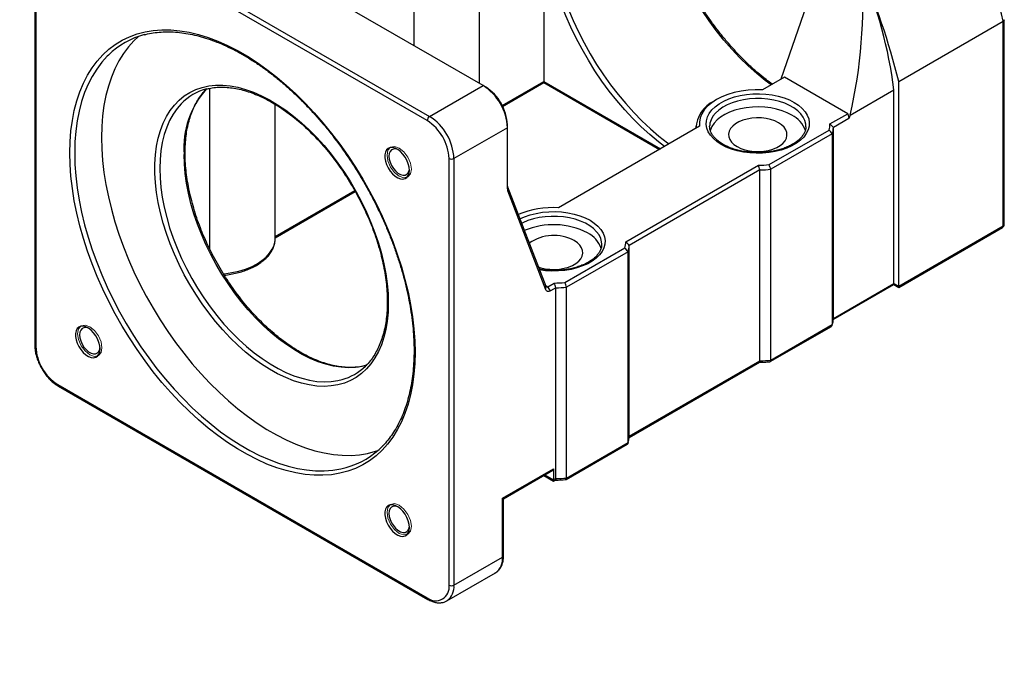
# Model space of a CAD drawing. Header units: millimetres. Extents: x 29 to 274, y 0 to 199.
# Tile 4 of 5: x 168 to 263, y 100 to 162. Entities that reach past the tile are written whole.
import ezdxf

# ---------------------------------------------------------------- set-up
doc = ezdxf.new("R2010")
doc.units = ezdxf.units.MM
doc.layers.add('FORMAT', color=7, linetype='Continuous')
doc.styles.add('SLDTEXTSTYLE0', font='TXT', dxfattribs={"width": 0.75})
doc.styles.add('SLDTEXTSTYLE1', font='TXT', dxfattribs={"width": 0.75, "bigfont": 'bigfont'})
doc.styles.add('SLDTEXTSTYLE4', font='TXT', dxfattribs={"width": 0.666667})
doc.dimstyles.new('SLDDIMSTYLE6', dxfattribs={"dimtxt": 3.5, "dimasz": 2.5, "dimexe": 0, "dimexo": 0.0625, "dimgap": 0.875, "dimtad": 0, "dimtih": 1, "dimtoh": 1, "dimdec": 1, "dimlfac": 1.5, "dimrnd": 1e-09, "dimzin": 12, "dimdsep": 46, "dimtxsty": 'SLDTEXTSTYLE0', "dimsah": 1, "dimcen": 0, "dimadec": 0, "dimazin": 3, "dimtfac": 1, "dimtofl": 0, "dimtmove": 0, "dimatfit": 3, "dimfxl": 0, "dimfrac": 2, "dimtolj": 1, "dimtzin": 12, "dimarcsym": 0})

# ---------------------------------------------------------------- blocks, each defined once
blk = doc.blocks.new('SW_SYMBOL_HOLE_SPOT')
at = {"layer": 'FORMAT', "color": 0}
for p, q in [((0, 875), (0, 75)), ((1600, 75), (1600, 875)), ((0, 75), (1600, 75))]:
    blk.add_line(p, q, dxfattribs=at)
blk = doc.blocks.new('_D_6')
at = {"layer": 'FORMAT'}
for p, q in [((85.779, 129.16), (97.354, 100.352)), ((97.354, 100.352), (139.351, 100.352))]:
    blk.add_line(p, q, dxfattribs=at)
blk.add_solid([(85.779, 129.16), (86.479, 126.747), (86.943, 126.934)], dxfattribs=at)
at = {"layer": 'FORMAT', "xscale": 0.004470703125, "yscale": 0.004470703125, "zscale": 0.004470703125}
blk.add_blockref('SW_SYMBOL_HOLE_SPOT', (107.905, 100.837), dxfattribs=at)
at = {"layer": 'FORMAT', "char_height": 3.5, "attachment_point": 1}
for s, insert, style in [('4 x', (98.941, 110.527), 'SLDTEXTSTYLE4'), ('%%c', (106.355, 110.473), 'SLDTEXTSTYLE0'), ('8.5 \\M+18AAE\\M+19153\\M+18AD1\\M+190FA', (112.946, 110.527), 'SLDTEXTSTYLE1'), ('%%c', (117.351, 104.863), 'SLDTEXTSTYLE0'), ('14', (123.942, 104.917), 'SLDTEXTSTYLE0')]:
    blk.add_mtext(s, dxfattribs=dict(at, insert=insert, style=style))

msp = doc.modelspace()

# ---------------------------------------------------------------- linework, layer by layer
at = {"color": 7, "linetype": 'Continuous', "lineweight": 25}
for p, q in [((212.9292, 155.2401), (177.1024, 175.9225)), ((171.917, 172.929), (207.7437, 152.2466)), ((207.508, 151.8384), (171.6813, 172.5207)), ((169.4623, 171.4318), (169.4623, 130.0604)), ((169.5599, 171.2957), (169.5599, 129.9243)), ((218.8217, 171.7006), (218.8217, 155.6419)), ((212.5652, 155.4502), (212.5652, 170.3403)), ((246.1632, 168.437), (241.8027, 155.8491)), ((206.2314, 159.1067), (206.2314, 166.8819)), ((253.2343, 155.6452), (263.3694, 161.4961)), ((263.3694, 141.6269), (263.3694, 161.4961)), ((263.4671, 141.763), (263.4671, 161.6188)), ((242.1562, 156.0532), (240.0258, 154.8233)), ((248.2845, 152.5154), (242.1562, 156.0532)), ((253.2343, 135.776), (253.2343, 155.6452)), ((186.4324, 139.3683), (186.4324, 154.9721)), ((207.7437, 152.2466), (212.9292, 155.2401)), ((212.9292, 155.2401), (213.1649, 155.104)), ((214.8246, 153.2217), (218.8217, 155.5292)), ((218.8217, 155.5292), (230.0351, 149.0558)), ((248.5202, 152.3793), (252.7628, 154.8286)), ((252.7628, 136.0481), (252.7628, 154.8286)), ((235.5559, 153.8757), (235.3202, 153.7396)), ((192.7662, 140.4023), (192.7662, 153.4239)), ((246.5632, 151.5217), (248.2845, 152.5154)), ((248.4024, 152.0391), (246.8938, 151.1683)), ((248.2845, 152.5154), (248.4024, 152.0391)), ((248.5202, 152.3793), (248.4024, 152.0391)), ((215.2862, 151.1577), (210.1007, 148.1642)), ((215.2862, 151.1577), (215.2862, 151.4298)), ((215.2862, 145.2176), (215.2862, 151.1577)), ((233.9157, 151.296), (220.2269, 143.3936)), ((233.5635, 151.2908), (233.5635, 151.0927)), ((234.8993, 151.3782), (234.8969, 151.2908)), ((240.6645, 147.5722), (246.4764, 150.9273)), ((244.229, 151.2296), (244.2302, 151.2908)), ((246.8938, 132.66), (246.8938, 151.1683)), ((246.7876, 150.5627), (240.8247, 147.1204)), ((246.7876, 150.5627), (246.7876, 132.0544)), ((209.6293, 106.7928), (209.6293, 148.1642)), ((210.1007, 148.1642), (210.1007, 106.7928)), ((226.7642, 140.092), (239.635, 147.5221)), ((239.7757, 147.0591), (227.0948, 139.7385)), ((239.7757, 128.5508), (239.7757, 147.0591)), ((240.8247, 128.6121), (240.8247, 147.1204)), ((215.3146, 145.048), (215.3004, 145.405)), ((215.3004, 145.405), (219.001, 135.7896)), ((192.7662, 140.4877), (200.536, 144.973)), ((219.0152, 135.4326), (215.3146, 145.048)), ((253.2343, 135.776), (263.3694, 141.6269)), ((253.2343, 135.6632), (263.3004, 141.4743)), ((220.8655, 136.1425), (226.6774, 139.4976)), ((224.43, 139.7999), (224.4312, 139.861)), ((227.0948, 121.2303), (227.0948, 139.7385)), ((226.9886, 139.133), (221.0257, 135.6907)), ((226.9886, 120.6247), (226.9886, 139.133)), ((219.0152, 135.4326), (219.001, 135.7896)), ((219.2225, 135.7383), (219.836, 136.0924)), ((219.4582, 135.33), (219.2225, 135.7383)), ((219.9767, 135.6294), (219.4582, 135.33)), ((219.9767, 117.1211), (219.9767, 135.6294)), ((221.0257, 117.1824), (221.0257, 135.6907)), ((246.8806, 132.5396), (252.7628, 135.9354)), ((246.8938, 132.66), (252.7628, 136.0481)), ((252.7628, 136.0481), (253.2343, 135.776)), ((252.7628, 135.9354), (253.2343, 135.6632)), ((240.7783, 128.4726), (246.6959, 131.8888)), ((240.8247, 128.6121), (246.7876, 132.0544)), ((227.0816, 121.1099), (239.7351, 128.4146)), ((227.0948, 121.2303), (239.7757, 128.5508)), ((171.6813, 126.2501), (207.508, 105.5677)), ((171.7503, 126.0975), (207.5771, 105.4151)), ((220.9793, 117.0429), (226.897, 120.459)), ((221.0257, 117.1824), (226.9886, 120.6247)), ((214.8148, 115.2299), (219.7645, 118.0873)), ((214.9124, 115.1735), (219.6955, 117.9347)), ((218.8216, 117.4302), (219.7645, 116.8859)), ((219.7645, 118.0873), (219.7645, 116.9986)), ((219.7645, 116.9986), (219.9767, 117.1211)), ((219.7645, 116.8859), (219.9361, 116.9849)), ((214.8148, 109.5141), (214.8148, 115.2299)), ((214.9124, 115.1735), (214.8148, 115.2299)), ((214.9124, 109.6502), (214.9124, 115.1735)), ((210.1007, 106.7928), (214.8148, 109.5141)), ((209.4102, 105.2666), (214.1243, 107.988)), ((209.4594, 105.2967), (209.4102, 105.2666))]:
    msp.add_line(p, q, dxfattribs=at)
at = {"color": 8, "linetype": 'Continuous', "lineweight": 25}
for p, q in [((214.7806, 153.309), (218.8217, 155.6419)), ((218.8217, 155.6419), (230.1328, 149.1122)), ((192.7662, 140.6004), (200.4881, 145.0581)), ((218.9631, 135.888), (219.2225, 135.7383)), ((218.9192, 117.4866), (219.7645, 116.9986))]:
    msp.add_line(p, q, dxfattribs=at)
at = {"color": 8, "linetype": 'Continuous', "lineweight": 25, "flags": 128}
for points in [[(240.8567, 155.303), (240.2947, 155.7278), (239.4602, 156.4111), (238.6385, 157.1478), (237.8329, 157.9349), (237.0465, 158.7692), (236.2827, 159.6473), (235.5444, 160.5658), (234.8346, 161.5208), (234.1562, 162.5087), (233.5119, 163.5253), (232.9043, 164.5667), (232.3358, 165.6285), (231.8088, 166.7066), (231.3254, 167.7966), (230.8875, 168.894), (230.4968, 169.9946), (230.155, 171.0938), (229.8634, 172.1872), (229.6232, 173.2705), (229.4354, 174.3392), (229.3007, 175.389), (229.2197, 176.4158), (229.1926, 177.4154)], [(230.5127, 149.3315), (229.9308, 149.7806), (229.0927, 150.4808), (228.268, 151.2336), (227.4599, 152.036), (226.6717, 152.8848), (225.9065, 153.7768), (225.1673, 154.7084), (224.457, 155.6759), (223.7784, 156.6755), (223.1342, 157.7032), (222.5269, 158.755), (221.959, 159.8268), (221.4326, 160.9143), (220.9499, 162.0132), (220.5127, 163.1192), (220.1228, 164.2279), (219.7817, 165.335), (219.4908, 166.436), (219.2512, 167.5267), (219.0639, 168.6027), (218.9295, 169.6598), (218.8487, 170.6938), (218.8217, 171.7006)], [(221.2011, 162.6298), (221.662, 161.5355), (222.1675, 160.4509), (222.7155, 159.3804), (223.3038, 158.3283), (223.9301, 157.2988), (224.5918, 156.2961), (225.2862, 155.3241), (226.0106, 154.3869), (226.7621, 153.4881), (227.5376, 152.6315), (228.334, 151.8204), (229.1481, 151.0581), (229.9766, 150.3477), (230.8162, 149.6921), (230.9572, 149.5881)], [(176.6011, 158.2028), (176.4822, 158.0849), (175.9504, 157.4937), (175.4638, 156.8428), (175.024, 156.1342), (174.6326, 155.3704), (174.2907, 154.5538), (173.9995, 153.687), (173.76, 152.7729), (173.5728, 151.8145), (173.4387, 150.8148), (173.3581, 149.7772), (173.3312, 148.7051)], [(244.2302, 151.2908), (244.2152, 151.5064), (244.1292, 151.8481), (243.9683, 152.1805), (243.735, 152.4984), (243.4333, 152.7964), (243.068, 153.0697), (242.6452, 153.3138), (242.1717, 153.5247), (241.6554, 153.6989), (241.1048, 153.8336), (240.5289, 153.9265), (239.9371, 153.9761), (239.3392, 153.9817), (238.745, 153.943), (238.1642, 153.8608), (237.6064, 153.7364), (237.0807, 153.5718), (236.5958, 153.3698), (236.1596, 153.1337), (235.7793, 152.8673), (235.4612, 152.575), (235.2104, 152.2616), (235.0311, 151.9323), (234.9262, 151.5924), (234.8993, 151.3782)], [(183.6486, 153.4571), (183.2641, 153.0155), (182.8775, 152.4655), (182.5385, 151.8586), (182.2489, 151.1979), (182.0099, 150.4867), (181.8228, 149.7283), (181.6886, 148.9265), (181.6078, 148.0851), (181.5808, 147.2083), (181.6078, 146.3004), (181.6886, 145.3657), (181.8228, 144.4089), (182.0099, 143.4345), (182.2489, 142.4474), (182.5385, 141.4523), (182.8775, 140.454), (183.2641, 139.4576), (183.6965, 138.4677), (184.1725, 137.4893), (184.6899, 136.527), (185.2461, 135.5857), (185.8385, 134.6698), (186.464, 133.7838), (187.1198, 132.9321), (187.8025, 132.1188), (188.5089, 131.3478), (189.2355, 130.623), (189.9788, 129.9478), (190.7351, 129.3255), (191.5008, 128.7592), (192.2722, 128.2516), (193.0454, 127.8053), (193.8167, 127.4223), (194.5824, 127.1045), (195.3388, 126.8535), (196.0821, 126.6705), (196.8087, 126.5565), (197.515, 126.5119), (198.1978, 126.5369), (198.8535, 126.6315), (199.2544, 126.7275)], [(173.3312, 148.7051), (173.3581, 147.6018), (173.4387, 146.4711), (173.5728, 145.3167), (173.76, 144.1422), (173.9995, 142.9515), (174.2907, 141.7485), (174.6326, 140.5372), (175.024, 139.3214), (175.4638, 138.1052), (175.9504, 136.8924), (176.4822, 135.6872), (177.0577, 134.4933), (177.6747, 133.3147), (178.3315, 132.1552), (179.0257, 131.0187), (179.7552, 129.9088), (180.5175, 128.8291), (181.3102, 127.7832), (182.1307, 126.7744), (182.9763, 125.8062), (183.8443, 124.8815), (184.7318, 124.0035), (185.636, 123.175), (186.5538, 122.3987), (187.4823, 121.6771), (188.4184, 121.0127), (189.3592, 120.4074), (190.3015, 119.8635), (191.2423, 119.3825), (192.1784, 118.9661), (193.1069, 118.6156), (194.0247, 118.3323), (194.9289, 118.1169), (195.8164, 117.9702), (196.6843, 117.8927), (197.53, 117.8847), (198.3505, 117.9461), (199.1432, 118.0767), (199.6416, 118.1984)], [(201.5843, 128.0807), (201.2105, 127.9922), (200.5548, 127.8976), (199.8721, 127.8725), (199.1657, 127.9171), (198.4391, 128.0312), (197.6958, 128.2142), (196.9395, 128.4652), (196.1738, 128.7829), (195.4024, 129.1659), (194.6292, 129.6123), (193.8578, 130.1199), (193.0921, 130.6862), (192.3358, 131.3085), (191.5925, 131.9837), (190.8659, 132.7085), (190.1595, 133.4795), (189.4768, 134.2928), (188.8211, 135.1445), (188.1955, 136.0305), (187.6032, 136.9464), (187.0469, 137.8877), (186.5295, 138.85), (186.0535, 139.8284), (185.6211, 140.8183), (185.2345, 141.8147), (184.8955, 142.8129), (184.6059, 143.808), (184.3669, 144.7952), (184.1799, 145.7695), (184.0456, 146.7264), (183.9648, 147.6611), (183.9378, 148.569)], [(216.4898, 142.3144), (216.9541, 142.5205), (217.4946, 142.7051), (218.0708, 142.849), (218.6738, 142.9502), (219.294, 143.0069), (219.9216, 143.0182), (220.5467, 142.9841), (221.1595, 142.9051), (221.7503, 142.7823), (222.3097, 142.6177), (222.8291, 142.414), (223.3001, 142.1742), (223.7153, 141.9023), (224.0682, 141.6025), (224.3533, 141.2796), (224.566, 140.9385), (224.703, 140.5848), (224.7621, 140.2239), (224.7423, 139.8616), (224.6441, 139.5036), (224.4689, 139.1555), (224.2196, 138.8228), (223.8999, 138.5108), (223.5151, 138.2244), (223.0711, 137.9681), (222.5749, 137.7459), (222.0345, 137.5614), (221.4582, 137.4174), (220.8552, 137.3163), (220.2351, 137.2596), (219.6075, 137.2482), (218.9824, 137.2823), (218.3979, 137.3567)], [(224.4312, 139.861), (224.4162, 140.0767), (224.3303, 140.4183), (224.1693, 140.7508), (223.9361, 141.0687), (223.6343, 141.3667), (223.269, 141.64), (222.8462, 141.8841), (222.3727, 142.095), (221.8565, 142.2692), (221.3058, 142.4039), (220.7299, 142.4968), (220.1381, 142.5464), (219.5402, 142.5519), (218.946, 142.5133), (218.3652, 142.4311), (217.8074, 142.3067), (217.2817, 142.1421), (216.7968, 141.9401), (216.6599, 141.8724)], [(187.7458, 136.9851), (187.8677, 136.9975), (188.5668, 137.0982), (189.2398, 137.2466), (189.8772, 137.4406), (190.4697, 137.6772), (191.0089, 137.9531), (191.4868, 138.2643), (191.8967, 138.6064), (192.2326, 138.9743), (192.4897, 139.3629), (192.6642, 139.7664), (192.7537, 140.1791), (192.7662, 140.4023)]]:
    msp.add_lwpolyline(points, dxfattribs=at)
at = {"color": 7, "linetype": 'Continuous', "lineweight": 25, "flags": 128}
for points in [[(172.8598, 148.7051), (172.8871, 149.7925), (172.9689, 150.845), (173.1049, 151.8589), (173.2947, 152.831), (173.5377, 153.7582), (173.833, 154.6373), (174.1798, 155.4656), (174.5768, 156.2404), (175.0228, 156.959), (175.5164, 157.6192), (176.0559, 158.2188), (176.6395, 158.7559), (177.2654, 159.2287), (177.9315, 159.6357), (178.6356, 159.9754), (179.3755, 160.247), (180.1488, 160.4493), (180.9528, 160.5818), (181.785, 160.6441), (182.6427, 160.636), (183.5231, 160.5573), (184.4233, 160.4086), (185.3403, 160.1901), (186.2713, 159.9027), (187.213, 159.5472), (188.1626, 159.1249), (189.1168, 158.637), (190.0725, 158.0853), (191.0267, 157.4714), (191.9763, 156.7975), (192.918, 156.0656), (193.8489, 155.2782), (194.766, 154.4379), (195.6662, 153.5473), (196.5466, 152.6094), (197.4043, 151.6273), (198.2365, 150.6042), (199.0405, 149.5433), (199.8137, 148.4482), (200.5536, 147.3225), (201.2578, 146.1697), (201.9239, 144.9937), (202.5498, 143.7982), (203.1334, 142.5873), (203.6729, 141.3648), (204.1665, 140.1348), (204.6125, 138.9011), (205.0095, 137.668), (205.3563, 136.4393), (205.6516, 135.2192), (205.8946, 134.0115), (206.0844, 132.8202), (206.2204, 131.6492), (206.3022, 130.5024), (206.3295, 129.3834), (206.3022, 128.2959), (206.2204, 127.2435), (206.0844, 126.2296), (205.8946, 125.2575), (205.6516, 124.3303), (205.3563, 123.4512), (205.0095, 122.6229), (204.6125, 121.8481), (204.1665, 121.1295), (203.6729, 120.4693), (203.1334, 119.8696), (202.5498, 119.3326), (201.9239, 118.8598), (201.2578, 118.4528), (200.5536, 118.113), (199.8137, 117.8415), (199.0405, 117.6392), (198.2365, 117.5066), (197.4043, 117.4444), (196.5466, 117.4525), (195.6662, 117.5311), (194.766, 117.6799), (193.8489, 117.8984), (192.918, 118.1858), (191.9763, 118.5413), (191.0267, 118.9636), (190.0725, 119.4514), (189.1168, 120.0032), (188.1626, 120.6171), (187.213, 121.291), (186.2713, 122.0229), (185.3403, 122.8103), (184.4233, 123.6506), (183.5231, 124.5412), (182.6427, 125.479), (181.785, 126.4611), (180.9528, 127.4843), (180.1488, 128.5452), (179.3755, 129.6403), (178.6356, 130.766), (177.9315, 131.9188), (177.2654, 133.0948), (176.6395, 134.2903), (176.0559, 135.5012), (175.5164, 136.7237), (175.0228, 137.9537), (174.5768, 139.1873), (174.1798, 140.4205), (173.833, 141.6492), (173.5377, 142.8693), (173.2947, 144.077), (173.1049, 145.2683), (172.9689, 146.4392), (172.8871, 147.5861), (172.8598, 148.7051)], [(179.5332, 160.0114), (179.075, 159.5816), (178.5431, 158.9904), (178.0565, 158.3395), (177.6168, 157.631), (177.2253, 156.8672), (176.8834, 156.0505), (176.5922, 155.1837), (176.3527, 154.2696), (176.1656, 153.3112), (176.0315, 152.3116), (175.9508, 151.274), (175.9239, 150.2018), (175.9508, 149.0986), (176.0315, 147.9679), (176.1656, 146.8134), (176.3527, 145.6389), (176.5922, 144.4483), (176.8834, 143.2453), (177.2253, 142.0339), (177.6168, 140.8181), (178.0565, 139.6019), (178.5431, 138.3892), (179.075, 137.1839), (179.6504, 135.99), (180.2675, 134.8114), (180.9242, 133.652), (181.6184, 132.5154), (182.3479, 131.4055), (183.1102, 130.3258), (183.9029, 129.2799), (184.7235, 128.2712), (185.5691, 127.3029), (186.437, 126.3783), (187.3245, 125.5003), (188.2287, 124.6717), (189.1465, 123.8954), (190.075, 123.1739), (191.0112, 122.5094), (191.9519, 121.9042), (192.8942, 121.3602), (193.835, 120.8792), (194.7711, 120.4629), (195.6996, 120.1124), (196.6175, 119.829), (197.5216, 119.6136), (198.4091, 119.467), (199.2771, 119.3895), (200.1227, 119.3814), (200.9432, 119.4428), (201.7359, 119.5735), (202.4982, 119.773), (202.7202, 119.846)], [(218.8217, 155.6419), (218.8217, 155.5941), (218.8217, 155.5585), (218.8217, 155.5366), (218.8217, 155.5292), (218.8217, 155.5292)], [(203.7368, 134.1458), (203.7098, 133.26), (203.6291, 132.4096), (203.4949, 131.5985), (203.308, 130.8308), (203.0692, 130.1099), (202.7797, 129.4394), (202.4409, 128.8225), (202.0543, 128.262), (201.6217, 127.7607), (201.1454, 127.321), (200.6275, 126.9449), (200.0705, 126.6343), (199.4771, 126.3905), (198.85, 126.2149), (198.1923, 126.1081), (197.5071, 126.0708), (196.7977, 126.1032), (196.0674, 126.2049), (195.3198, 126.3756), (194.5584, 126.6145), (193.7868, 126.9204), (193.0087, 127.2919), (192.2278, 127.7271), (191.4478, 128.224), (190.6725, 128.7803), (189.9055, 129.3933), (189.1506, 130.0601), (188.4112, 130.7774), (187.6909, 131.5419), (186.9932, 132.35), (186.3214, 133.1977), (185.6786, 134.0811), (185.068, 134.9959), (184.4924, 135.9378), (183.9546, 136.9023), (183.4572, 137.8848), (183.0025, 138.8805), (182.5927, 139.8849), (182.2298, 140.893), (181.9154, 141.9001), (181.6511, 142.9013), (181.4381, 143.892), (181.2775, 144.8673), (181.17, 145.8226), (181.1161, 146.7535), (181.1161, 147.6554), (181.17, 148.524), (181.2775, 149.3552), (181.4381, 150.1451), (181.6511, 150.8899), (181.9154, 151.586), (182.2298, 152.2301), (182.5927, 152.8191), (183.0025, 153.3503), (183.4572, 153.8211), (183.9546, 154.2292), (184.4924, 154.5728), (185.068, 154.8502), (185.6786, 155.06), (186.3214, 155.2013), (186.9932, 155.2733), (187.6909, 155.2758), (188.4112, 155.2087), (189.1506, 155.0724), (189.9055, 154.8675), (190.6725, 154.5949), (191.4478, 154.2561), (192.2278, 153.8525), (193.0087, 153.3861), (193.7868, 152.8592), (194.5584, 152.2742), (195.3198, 151.634), (196.0674, 150.9415), (196.7977, 150.2001), (197.5071, 149.4133), (198.1923, 148.585), (198.85, 147.7189), (199.4771, 146.8192), (200.0705, 145.8903), (200.6275, 144.9366), (201.1454, 143.9625), (201.6217, 142.9728), (202.0543, 141.9722), (202.4409, 140.9654), (202.7797, 139.9572), (203.0692, 138.9524), (203.308, 137.9559), (203.4949, 136.9723), (203.6291, 136.0064), (203.7098, 135.0627), (203.7368, 134.1458)], [(240.0258, 154.8233), (239.3245, 154.8313), (238.6268, 154.7892), (237.9435, 154.6977), (237.285, 154.5581), (236.6615, 154.3727), (236.0823, 154.1442), (235.5566, 153.8761), (235.0922, 153.5726), (234.6964, 153.2383), (234.3751, 152.8783), (234.1334, 152.4981), (233.9748, 152.1037), (233.9019, 151.7009), (233.9157, 151.296)], [(236.028, 149.5219), (235.6127, 149.7938), (235.2598, 150.0936), (234.9747, 150.4166), (234.7621, 150.7576), (234.6251, 151.1114), (234.566, 151.4723), (234.5857, 151.8346), (234.6839, 152.1926), (234.8591, 152.5407), (235.1085, 152.8734), (235.4281, 153.1854), (235.813, 153.4718), (236.257, 153.7281), (236.7531, 153.9503), (237.2936, 154.1348), (237.8698, 154.2787), (238.4728, 154.3799), (239.093, 154.4366), (239.7206, 154.448), (240.3457, 154.4138), (240.9585, 154.3348), (241.5493, 154.212), (242.1087, 154.0474), (242.6281, 153.8437), (243.0991, 153.604), (243.5143, 153.3321), (243.8672, 153.0323), (244.1523, 152.7093), (244.365, 152.3682), (244.502, 152.0145), (244.5611, 151.6536), (244.5413, 151.2913), (244.4431, 150.9333), (244.2679, 150.5852), (244.0186, 150.2525), (243.6989, 149.9405), (243.3141, 149.6541), (242.8701, 149.3978), (242.3739, 149.1756), (241.8335, 148.9911), (241.2572, 148.8471), (240.6542, 148.746), (240.0341, 148.6893), (239.4065, 148.6779), (238.7813, 148.712), (238.1686, 148.7911), (237.5778, 148.9139), (237.0183, 149.0785), (236.499, 149.2822), (236.028, 149.5219)], [(242.8634, 152.3792), (242.4143, 152.6071), (241.9184, 152.8001), (241.3839, 152.9548), (240.8194, 153.0688), (240.2344, 153.1402), (239.6383, 153.1679), (239.041, 153.1513), (238.4523, 153.0907), (237.8818, 152.9872), (237.339, 152.8424), (236.8326, 152.6588), (236.3712, 152.4393), (235.9621, 152.1874), (235.6121, 151.9075), (235.3271, 151.6041), (235.1116, 151.282), (234.9692, 150.9468), (234.9439, 150.8557)], [(241.567, 151.6308), (241.2099, 151.8054), (240.8079, 151.9437), (240.372, 152.0419), (239.914, 152.0973), (239.4464, 152.1085), (238.9821, 152.0751), (238.5336, 151.998), (238.1132, 151.8793), (237.7323, 151.7224), (237.4014, 151.5313), (237.1295, 151.3115), (236.924, 151.0688), (236.7905, 150.8099), (236.7326, 150.5418), (236.7519, 150.2719), (236.848, 150.0075), (237.0181, 149.7558), (237.2576, 149.5238), (237.5601, 149.3176), (237.9171, 149.143), (238.3191, 149.0048), (238.7551, 148.9066), (239.2131, 148.8511), (239.6806, 148.84), (240.145, 148.8734), (240.5935, 148.9505), (241.0139, 149.0691), (241.3947, 149.2261), (241.7256, 149.4171), (241.9975, 149.637), (242.203, 149.8796), (242.3366, 150.1386), (242.3944, 150.4066), (242.3751, 150.6765), (242.2791, 150.9409), (242.109, 151.1926), (241.8694, 151.4247), (241.567, 151.6308)], [(205.7849, 147.0192), (205.7571, 147.3308), (205.6749, 147.6599), (205.5422, 147.9912), (205.3652, 148.3091), (205.1522, 148.5989), (204.9131, 148.847), (204.6591, 149.0417), (204.4021, 149.1739), (204.1541, 149.2376), (203.9267, 149.2297), (203.7305, 149.1505), (203.5747, 149.0038), (203.4667, 148.7964), (203.4113, 148.5381), (203.4113, 148.2409), (203.4667, 147.9187), (203.5747, 147.5865), (203.7305, 147.26), (203.9267, 146.9543), (204.1541, 146.6838), (204.4021, 146.4611), (204.6591, 146.2967), (204.9131, 146.1981), (205.1522, 146.1701), (205.3652, 146.2139), (205.5422, 146.3275), (205.6749, 146.5056), (205.7571, 146.7398), (205.7849, 147.0192)], [(204.6996, 149.0149), (204.6757, 149.0257), (204.4439, 149.0936), (204.2326, 149.0875), (204.054, 149.0078), (203.9184, 148.8593), (203.8338, 148.6505), (203.805, 148.3935), (203.8338, 148.1033), (203.9184, 147.7968), (204.054, 147.4917), (204.2326, 147.2059), (204.4439, 146.9558), (204.6757, 146.7561), (204.9143, 146.6183), (205.146, 146.5505), (205.3573, 146.5566), (205.536, 146.6362), (205.6715, 146.7848), (205.7562, 146.9936), (205.7803, 147.1429)], [(218.2852, 137.6495), (218.5201, 137.5751), (218.9561, 137.4769), (219.4141, 137.4214), (219.8816, 137.4103), (220.346, 137.4437), (220.7945, 137.5208), (221.2149, 137.6394), (221.5957, 137.7964), (221.9266, 137.9874), (222.1985, 138.2072), (222.404, 138.4499), (222.5376, 138.7088), (222.5954, 138.9769), (222.5761, 139.2468), (222.4801, 139.5112), (222.31, 139.7629), (222.0704, 139.9949), (221.768, 140.2011)], [(219.001, 135.7896), (219.0158, 135.7603), (219.0355, 135.7369), (219.0595, 135.7198), (219.0873, 135.7095), (219.1182, 135.7062), (219.1516, 135.71), (219.1867, 135.7208), (219.2225, 135.7383)], [(252.7628, 135.9354), (252.7628, 135.9354), (252.7628, 135.9428), (252.7628, 135.9647), (252.7628, 136.0003), (252.7628, 136.0481)], [(253.2343, 135.6632), (253.2343, 135.6647), (253.2343, 135.6764), (253.2343, 135.6993), (253.2343, 135.7329), (253.2343, 135.776)], [(219.4582, 135.33), (219.3865, 135.295), (219.3164, 135.2734), (219.2497, 135.2658), (219.1878, 135.2724), (219.1322, 135.293), (219.0842, 135.3272), (219.0449, 135.3741), (219.0152, 135.4326)], [(175.7849, 129.695), (175.7571, 130.0065), (175.6749, 130.3356), (175.5422, 130.6669), (175.3652, 130.9849), (175.1522, 131.2746), (174.9131, 131.5227), (174.6591, 131.7174), (174.4021, 131.8497), (174.1541, 131.9133), (173.9267, 131.9054), (173.7305, 131.8262), (173.5747, 131.6795), (173.4667, 131.4722), (173.4113, 131.2138), (173.4113, 130.9166), (173.4667, 130.5944), (173.5747, 130.2623), (173.7305, 129.9357), (173.9267, 129.6301), (174.1541, 129.3596), (174.4021, 129.1369), (174.6591, 128.9724), (174.9131, 128.8739), (175.1522, 128.8458), (175.3652, 128.8897), (175.5422, 129.0033), (175.6749, 129.1813), (175.7571, 129.4156), (175.7849, 129.695)], [(174.6996, 131.6907), (174.6757, 131.7015), (174.4439, 131.7693), (174.2326, 131.7632), (174.054, 131.6836), (173.9184, 131.535), (173.8338, 131.3262), (173.805, 131.0693), (173.8338, 130.7791), (173.9184, 130.4725), (174.054, 130.1675), (174.2326, 129.8816), (174.4439, 129.6315), (174.6757, 129.4318), (174.9143, 129.2941), (175.146, 129.2262), (175.3573, 129.2323), (175.536, 129.312), (175.6715, 129.4605), (175.7562, 129.6693), (175.7803, 129.8186)], [(219.7645, 116.9986), (219.7645, 116.9555), (219.7645, 116.9219), (219.7645, 116.899), (219.7645, 116.8873), (219.7645, 116.8859)], [(205.7849, 112.3763), (205.7571, 112.6879), (205.6749, 113.017), (205.5422, 113.3483), (205.3652, 113.6662), (205.1522, 113.956), (204.9131, 114.2041), (204.6591, 114.3988), (204.4021, 114.531), (204.1541, 114.5947), (203.9267, 114.5868), (203.7305, 114.5076), (203.5747, 114.3609), (203.4667, 114.1535), (203.4113, 113.8952), (203.4113, 113.598), (203.4667, 113.2758), (203.5747, 112.9436), (203.7305, 112.6171), (203.9267, 112.3114), (204.1541, 112.0409), (204.4021, 111.8182), (204.6591, 111.6538), (204.9131, 111.5552), (205.1522, 111.5272), (205.3652, 111.571), (205.5422, 111.6846), (205.6749, 111.8627), (205.7571, 112.0969), (205.7849, 112.3763)], [(204.6996, 114.372), (204.6757, 114.3828), (204.4439, 114.4507), (204.2326, 114.4446), (204.054, 114.365), (203.9184, 114.2164), (203.8338, 114.0076), (203.805, 113.7506), (203.8338, 113.4604), (203.9184, 113.1539), (204.054, 112.8488), (204.2326, 112.563), (204.4439, 112.3129), (204.6757, 112.1132), (204.9143, 111.9754), (205.146, 111.9076), (205.3573, 111.9137), (205.536, 111.9933), (205.6715, 112.1419), (205.7562, 112.3507), (205.7803, 112.5)]]:
    msp.add_lwpolyline(points, dxfattribs=at)
at = {"color": 7, "linetype": 'Continuous', "lineweight": 18, "flags": 128}
for points in [[(204.795, 149.1829), (205.246, 148.819), (205.6283, 148.3033), (205.8838, 147.7143), (205.9735, 147.1417), (205.8838, 146.6727), (205.6283, 146.3787), (205.246, 146.3044), (204.795, 146.4611), (204.344, 146.8251), (203.9617, 147.3408), (203.7062, 147.9298), (203.6165, 148.5024), (203.7062, 148.9714), (203.9617, 149.2654), (204.344, 149.3397), (204.795, 149.1829)], [(174.795, 129.1369), (174.344, 129.5008), (173.9617, 130.0165), (173.7062, 130.6055), (173.6165, 131.1781), (173.7062, 131.6471), (173.9617, 131.9411), (174.344, 132.0154), (174.795, 131.8587), (175.246, 131.4947), (175.6283, 130.979), (175.8838, 130.39), (175.9735, 129.8174), (175.8838, 129.3484), (175.6283, 129.0544), (175.246, 128.9801), (174.795, 129.1369)], [(205.9735, 112.4988), (205.8838, 112.0298), (205.6283, 111.7358), (205.246, 111.6615), (204.795, 111.8182), (204.344, 112.1822), (203.9617, 112.6979), (203.7062, 113.2869), (203.6165, 113.8595), (203.7062, 114.3285), (203.9617, 114.6225), (204.344, 114.6968), (204.795, 114.54), (205.246, 114.1761), (205.6283, 113.6604), (205.8838, 113.0714), (205.9735, 112.4988)]]:
    msp.add_lwpolyline(points, dxfattribs=at)
at = {"color": 7, "linetype": 'Continuous', "lineweight": 25}
for centre, radius, start, end in [((191.3535, 143.3976), 74.2554, 14.107, 23.211705), ((181.2185, 137.5467), 74.2551, 14.106991, 23.211366), ((209.3999, 149.3236), 43.711, 7.235054, 23.055246), ((182.1155, 152.5451), 7.9005, 104.693644, 134.265585), ((187.4881, 149.7695), 5.3236, 104.696288, 136.155771), ((210.2053, 150.9459), 5.0853, 2.386867, 57.613133), ((210.7, 151.2314), 4.5905, 2.476393, 57.523607), ((236.5673, 151.0159), 2.9956, 114.601856, 178.429256), ((208.0198, 151.8151), 0.5123, 122.60568, 177.394382), ((205.0432, 147.9658), 4.5905, 2.476299, 57.523701), ((205.0199, 147.9524), 5.0853, 2.386867, 57.613133), ((241.6725, 150.0098), 2.6518, 19.293693, 63.315256), ((244.1742, 151.5669), 2.3894, 344.473808, 358.915448), ((244.3712, 151.2985), 2.526, 343.063161, 357.043655), ((209.865, 148.6191), 0.5123, 242.609812, 297.390126), ((239.5658, 159.5494), 12.0275, 270.329253, 275.241172), ((239.5679, 159.6196), 12.5623, 270.947754, 275.741773), ((215.7602, 145.2097), 0.474, 179.044695, 199.950405), ((215.5232, 145.4858), 0.237, 179.044683, 199.950259), ((219.7054, 134.6195), 8.7896, 86.598827, 112.595794), ((219.7445, 134.4728), 7.2779, 62.860821, 112.789489), ((263.1337, 141.763), 0.3333, 299.997312, 0), ((219.7877, 136.5878), 4.1203, 61.27405, 125.395686), ((221.8735, 138.5801), 2.6518, 19.293527, 63.31525), ((224.3751, 140.1372), 2.3895, 344.474115, 358.91514), ((224.5724, 139.8688), 2.5258, 343.062674, 357.044142), ((219.7669, 148.1193), 12.0271, 270.329175, 275.24125), ((219.769, 148.1898), 12.5622, 270.947696, 275.741756), ((244.3712, 132.7903), 2.526, 343.063161, 357.043655), ((174.1461, 130.1227), 4.5905, 182.476299, 237.523701), ((197.8428, 131.8329), 5.297, 285.455857, 314.034188), ((239.5679, 141.1114), 12.5623, 270.947754, 275.741773), ((197.5388, 125.8287), 7.9148, 285.407465, 315.976064), ((224.5724, 121.3605), 2.5258, 343.062674, 357.044142), ((219.6098, 118.0654), 0.1562, 303.237673, 8.073382), ((219.769, 129.6816), 12.5622, 270.947696, 275.741756), ((208.3296, 106.5942), 1.3148, 231.325796, 8.684956), ((209.865, 107.2477), 0.5123, 242.609812, 297.390126)]:
    msp.add_arc(centre, radius, start, end, dxfattribs=at)
at = {"color": 8, "linetype": 'Continuous', "lineweight": 25}
for centre, radius, start, end in [((192.5896, 149.1618), 8.6721, 138.508522, 183.919793), ((263.2061, 141.6089), 0.1643, 305.014888, 6.297546), ((263.3003, 141.7796), 0.1677, 294.37548, 354.303892), ((169.6291, 130.077), 0.1676, 185.694786, 245.625151), ((171.842, 126.2309), 0.1619, 173.181474, 235.506437), ((213.1891, 109.3303), 1.636, 304.862371, 6.449787), ((214.7456, 109.6668), 0.1676, 294.37472, 354.305819), ((208.4249, 106.6257), 1.6842, 307.897109, 5.693123), ((207.6672, 105.5479), 0.1604, 172.876899, 235.825563)]:
    msp.add_arc(centre, radius, start, end, dxfattribs=at)
at = {"color": 7, "linetype": 'Continuous', "lineweight": 25}
msp.add_ellipse((225.537, 160.2563), major_axis=(4.0891, 33.5333), ratio=0.7115205, start_param=4.5627272, end_param=4.9837516, dxfattribs=at)
for points, knots in [([(240.9664, 155.3663), (240.7648, 155.5157), (240.298, 155.8617), (239.5748, 156.4636), (238.7988, 157.1593), (238.0367, 157.902), (237.291, 158.6869), (236.5646, 159.5117), (235.86, 160.3734), (235.18, 161.2689), (234.5269, 162.1948), (233.9032, 163.1479), (233.3112, 164.1247), (232.7531, 165.1216), (232.2308, 166.135), (231.7462, 167.1612), (231.3012, 168.1964), (230.8974, 169.2369), (230.536, 170.2788), (230.2186, 171.3184), (229.9461, 172.3517), (229.7194, 173.3751), (229.5395, 174.3848), (229.4067, 175.377), (229.3215, 176.3482), (229.2931, 177.0681), (229.2891, 177.6273), (229.2967, 178.1793), (229.3371, 178.9321), (229.4365, 179.7887), (229.5324, 180.3976), (229.6088, 180.7073), (229.6212, 180.7573)], [0, 0, 0, 0, 0.0273745, 0.0633797, 0.099394, 0.1354174, 0.1714495, 0.2074894, 0.2435362, 0.2795888, 0.315646, 0.3517066, 0.3877693, 0.4238327, 0.4598955, 0.4959561, 0.5320132, 0.5680655, 0.6041116, 0.6401505, 0.6761807, 0.7122014, 0.7482115, 0.7842106, 0.8201983, 0.8561751, 0.8663002, 0.8851957, 0.9211556, 0.9571136, 0.9930723, 1, 1, 1, 1]), ([(263.4629, 161.6186), (263.464, 161.6124), (263.4682, 161.5888), (263.4391, 161.5443), (263.3927, 161.5122), (263.3694, 161.4961)], [0, 0, 0, 0, 0.1513616, 0.5756424, 1, 1, 1, 1]), ([(180.0607, 160.1598), (180.1129, 160.1755), (180.399, 160.2612), (180.9477, 160.3566), (181.7051, 160.4425), (182.4887, 160.4611), (183.2928, 160.419), (184.1162, 160.3146), (184.9562, 160.1488), (185.8106, 159.9218), (186.677, 159.6344), (187.553, 159.2874), (188.436, 158.8815), (189.3234, 158.418), (190.2128, 157.8981), (191.1013, 157.3233), (191.9864, 156.6952), (192.8654, 156.0155), (193.7358, 155.2863), (194.5949, 154.5095), (195.4401, 153.6876), (196.2689, 152.8228), (197.0788, 151.9177), (197.8674, 150.975), (198.6324, 149.9975), (199.3714, 148.9879), (200.0822, 147.9494), (200.7628, 146.8849), (201.4111, 145.7976), (202.0252, 144.6908), (202.6032, 143.5677), (203.1435, 142.4316), (203.6445, 141.286), (204.1047, 140.1342), (204.5227, 138.9796), (204.8974, 137.8258), (205.2277, 136.676), (205.5125, 135.5338), (205.7512, 134.4025), (205.9431, 133.2855), (206.0876, 132.1862), (206.1844, 131.1078), (206.2334, 130.0535), (206.2344, 129.0264), (206.1875, 128.0295), (206.0931, 127.0659), (205.9514, 126.1382), (205.7631, 125.2491), (205.5288, 124.4013), (205.2492, 123.5969), (204.9254, 122.8382), (204.5578, 122.1277), (204.1488, 121.4649), (203.6941, 120.8601), (203.37, 120.47), (203.1875, 120.2977), (203.1817, 120.2922)], [0, 0, 0, 0, 0.0043195, 0.0236718, 0.0429818, 0.0622472, 0.0814706, 0.1006575, 0.1198148, 0.1389497, 0.1580685, 0.1771768, 0.196279, 0.2153783, 0.2344771, 0.2535767, 0.2726786, 0.2917834, 0.3108916, 0.3300035, 0.3491189, 0.3682378, 0.3873597, 0.4064845, 0.4256116, 0.4447408, 0.4638714, 0.4830033, 0.5021357, 0.5212684, 0.5404007, 0.5595322, 0.5786624, 0.5977908, 0.616917, 0.6360405, 0.6551609, 0.6742778, 0.6933908, 0.7124997, 0.7316043, 0.7507044, 0.7698004, 0.7888927, 0.8079821, 0.8270699, 0.8461578, 0.865248, 0.8843441, 0.9034507, 0.9225736, 0.9417195, 0.9608959, 0.9801099, 0.9993672, 1, 1, 1, 1]), ([(201.6338, 128.1068), (201.4743, 128.0658), (201.1215, 127.9749), (200.541, 127.9081), (199.9031, 127.8926), (199.2433, 127.9407), (198.5656, 128.0499), (197.8722, 128.2202), (197.1662, 128.4508), (196.4505, 128.7409), (195.7279, 129.0893), (195.0018, 129.4947), (194.2752, 129.9554), (193.5514, 130.4695), (192.8337, 131.0349), (192.1252, 131.6493), (191.4291, 132.3099), (190.7486, 133.014), (190.0867, 133.7584), (189.4463, 134.54), (188.8305, 135.3553), (188.2418, 136.2007), (187.683, 137.0725), (187.1565, 137.9668), (186.6647, 138.8797), (186.2098, 139.8071), (185.7936, 140.7449), (185.4182, 141.689), (185.085, 142.6351), (184.7955, 143.579), (184.551, 144.5166), (184.3524, 145.4435), (184.2005, 146.3558), (184.096, 147.2492), (184.0448, 148.0316), (184.0325, 148.6593), (184.0418, 149.2737), (184.0828, 149.9526), (184.1785, 150.7245), (184.3207, 151.4585), (184.5084, 152.1514), (184.7408, 152.8004), (185.0165, 153.4034), (185.3353, 153.9566), (185.6897, 154.4596), (185.9575, 154.7486), (186.0902, 154.8917)], [0, 0, 0, 0, 0.0194561, 0.0430485, 0.0665404, 0.0899375, 0.1132563, 0.1365163, 0.159736, 0.1829312, 0.2061134, 0.2292914, 0.2524694, 0.2756512, 0.2988394, 0.3220351, 0.3452386, 0.3684496, 0.3916675, 0.4148914, 0.4381204, 0.4613531, 0.4845886, 0.5078256, 0.5310629, 0.5542989, 0.5775323, 0.600762, 0.6239866, 0.647205, 0.670416, 0.6936187, 0.7168122, 0.739996, 0.76317, 0.7792758, 0.7914396, 0.8145949, 0.8377486, 0.8609032, 0.8840668, 0.9072507, 0.9304701, 0.9537437, 0.9770919, 1, 1, 1, 1]), ([(186.0869, 154.8909), (186.2312, 154.9279), (186.569, 155.0145), (187.1336, 155.0787), (187.7714, 155.0944), (188.4312, 155.0462), (189.109, 154.937), (189.8023, 154.7667), (190.5083, 154.5361), (191.2241, 154.246), (191.9466, 153.8976), (192.6728, 153.4923), (193.3994, 153.0316), (194.1232, 152.5174), (194.8409, 151.952), (195.5494, 151.3377), (196.2455, 150.677), (196.926, 149.9729), (197.5879, 149.2285), (198.2282, 148.4469), (198.8441, 147.6316), (199.4327, 146.7862), (199.9915, 145.9145), (200.518, 145.0201), (201.0098, 144.1073), (201.4648, 143.1798), (201.8809, 142.242), (202.2564, 141.2979), (202.5896, 140.3518), (202.879, 139.4079), (203.1236, 138.4704), (203.3221, 137.5434), (203.4742, 136.6311), (203.5781, 135.738), (203.6313, 134.9544), (203.6369, 134.4774), (203.6391, 134.2819)], [0, 0, 0, 0, 0.02263952, 0.05298664, 0.08320429, 0.11330022, 0.14329527, 0.1732147, 0.20308245, 0.23291845, 0.26273797, 0.29255189, 0.32236587, 0.35218484, 0.38201192, 0.41184864, 0.44169541, 0.47155186, 0.5014172, 0.53129029, 0.56116979, 0.59105424, 0.62094219, 0.65083205, 0.68072231, 0.71061092, 0.74049623, 0.77037665, 0.80025061, 0.83011658, 0.85997309, 0.88981884, 0.91965275, 0.94947415, 0.97928299, 1, 1, 1, 1]), ([(236.1946, 149.5384), (236.1287, 149.5779), (235.9368, 149.6929), (235.6585, 149.8999), (235.3823, 150.1612), (235.1671, 150.4341), (235.0112, 150.7143), (234.9213, 151.0002), (234.8858, 151.2172), (234.902, 151.3401), (234.9054, 151.3657)], [0, 0, 0, 0, 0.0759507, 0.2208795, 0.3657221, 0.5108721, 0.6572365, 0.8062631, 0.9596021, 1, 1, 1, 1]), ([(244.2213, 151.2382), (244.2194, 151.176), (244.2145, 151.0134), (244.1303, 150.7515), (243.9764, 150.4564), (243.756, 150.1732), (243.4768, 149.906), (243.1416, 149.658), (242.7546, 149.4326), (242.3205, 149.2333), (241.8453, 149.0636), (241.3359, 148.9265), (240.7996, 148.8244), (240.2445, 148.7591), (239.6788, 148.732), (239.1113, 148.7435), (238.5505, 148.7934), (238.0051, 148.8809), (237.4831, 149.0042), (236.9936, 149.1616), (236.5595, 149.34), (236.3103, 149.4755), (236.1946, 149.5384)], [0, 0, 0, 0, 0.034029, 0.0890396, 0.1426622, 0.1947439, 0.2458582, 0.2965272, 0.347061, 0.39759, 0.4481878, 0.4988812, 0.5496664, 0.6005246, 0.6514312, 0.7023587, 0.7532756, 0.8041465, 0.8549422, 0.905635, 0.9562017, 1, 1, 1, 1]), ([(187.8306, 136.8543), (187.8345, 136.8546), (188.0504, 136.8708), (188.4687, 136.9396), (189.0759, 137.0631), (189.6563, 137.2294), (190.2049, 137.4311), (190.7152, 137.668), (191.1813, 137.9378), (191.5975, 138.2382), (191.9584, 138.5663), (192.2583, 138.9186), (192.4933, 139.2905), (192.6571, 139.6763), (192.7516, 140.0448), (192.7579, 140.2837), (192.7608, 140.3897)], [0, 0, 0, 0, 0.0014056, 0.0795735, 0.1578098, 0.236145, 0.3146074, 0.3932172, 0.4719783, 0.5508593, 0.6297308, 0.7083547, 0.7863984, 0.8635036, 0.9394676, 1, 1, 1, 1]), ([(224.4223, 139.8085), (224.4204, 139.7463), (224.4155, 139.5837), (224.3313, 139.3218), (224.1774, 139.0267), (223.957, 138.7435), (223.6778, 138.4763), (223.3426, 138.2283), (222.9556, 138.0029), (222.5215, 137.8036), (222.0463, 137.6339), (221.5369, 137.4968), (221.0006, 137.3946), (220.4455, 137.3295), (219.8797, 137.3021), (219.3127, 137.3146), (218.8048, 137.3561), (218.4966, 137.4096), (218.369, 137.4317)], [0, 0, 0, 0, 0.0431161, 0.1128161, 0.1807581, 0.2467469, 0.311511, 0.37571, 0.439738, 0.5037602, 0.5678694, 0.6320996, 0.696446, 0.7608853, 0.8253856, 0.8899124, 0.954426, 1, 1, 1, 1]), ([(203.6391, 134.2819), (203.6378, 134.136), (203.634, 133.7125), (203.5914, 133.0346), (203.4962, 132.2623), (203.3538, 131.5284), (203.1661, 130.8355), (202.9338, 130.1864), (202.6578, 129.5839), (202.3402, 129.0288), (201.9785, 128.5291), (201.69, 128.1853), (201.5111, 128.0263), (201.4787, 127.9975)], [0, 0, 0, 0, 0.0537152, 0.1559693, 0.2582157, 0.3604666, 0.4627571, 0.5651372, 0.6676741, 0.7704501, 0.8735556, 0.9770732, 1, 1, 1, 1]), ([(246.6939, 131.8925), (246.7046, 131.8975), (246.7399, 131.9142), (246.7773, 131.9696), (246.7841, 132.0261), (246.7876, 132.0544)], [0, 0, 0, 0, 0.17915708, 0.58943146, 1, 1, 1, 1]), ([(246.7769, 131.9866), (246.7985, 132.0651), (246.8565, 132.276), (246.8881, 132.5027), (246.8932, 132.6497), (246.8936, 132.6615)], [0, 0, 0, 0, 0.3523643, 0.9479688, 1, 1, 1, 1]), ([(169.4623, 130.0604), (169.4638, 129.9874), (169.4681, 129.7777), (169.515, 129.4156), (169.6174, 128.9773), (169.7672, 128.5363), (169.9599, 128.102), (170.1918, 127.6825), (170.4581, 127.2861), (170.7538, 126.9203), (171.0738, 126.5938), (171.4075, 126.3119), (171.6374, 126.1681), (171.7503, 126.0975)], [0, 0, 0, 0, 0.0509669, 0.146541, 0.2419256, 0.3370809, 0.4320447, 0.5269145, 0.6218077, 0.716817, 0.8120653, 0.907678, 1, 1, 1, 1]), ([(239.7153, 128.4101), (239.8115, 128.4115), (240.1316, 128.4165), (240.4963, 128.4404), (240.7624, 128.4663), (240.8078, 128.4707)], [0, 0, 0, 0, 0.2629425, 0.8745159, 1, 1, 1, 1]), ([(239.7757, 128.5508), (239.7742, 128.5241), (239.7712, 128.4705), (239.7543, 128.4266), (239.7383, 128.4203), (239.733, 128.4182)], [0, 0, 0, 0, 0.4007054, 0.8009862, 1, 1, 1, 1]), ([(240.8247, 128.6121), (240.823, 128.5848), (240.8194, 128.5302), (240.8, 128.4851), (240.7817, 128.4783), (240.7762, 128.4763)], [0, 0, 0, 0, 0.41056708, 0.82083911, 1, 1, 1, 1]), ([(226.9886, 120.6247), (226.9852, 120.5964), (226.9783, 120.5399), (226.941, 120.4845), (226.9056, 120.4678), (226.8949, 120.4628)], [0, 0, 0, 0, 0.4105677, 0.82084, 1, 1, 1, 1]), ([(226.978, 120.5569), (226.9995, 120.6353), (227.0575, 120.8463), (227.0891, 121.073), (227.0942, 121.22), (227.0946, 121.2318)], [0, 0, 0, 0, 0.3523637, 0.9479704, 1, 1, 1, 1]), ([(219.9163, 116.9804), (220.0125, 116.9818), (220.3326, 116.9867), (220.6973, 117.0107), (220.9635, 117.0366), (221.0088, 117.041)], [0, 0, 0, 0, 0.26294302, 0.87451672, 1, 1, 1, 1]), ([(219.9767, 117.1211), (219.9752, 117.0943), (219.9722, 117.0408), (219.9553, 116.9969), (219.9393, 116.9906), (219.934, 116.9885)], [0, 0, 0, 0, 0.4007048, 0.800985, 1, 1, 1, 1]), ([(221.0257, 117.1824), (221.024, 117.1551), (221.0204, 117.1005), (221.001, 117.0554), (220.9828, 117.0486), (220.9772, 117.0466)], [0, 0, 0, 0, 0.4105677, 0.82084, 1, 1, 1, 1]), ([(214.0808, 107.9707), (214.1009, 107.9793), (214.214, 108.0276), (214.3871, 108.1757), (214.589, 108.4087), (214.7431, 108.6934), (214.8506, 109.0205), (214.9047, 109.3441), (214.9102, 109.5626), (214.9124, 109.6502)], [0, 0, 0, 0, 0.0357615, 0.2014107, 0.3664514, 0.5338553, 0.7057233, 0.8820537, 1, 1, 1, 1]), ([(207.5771, 105.4151), (207.64, 105.3805), (207.8219, 105.2805), (208.1259, 105.1612), (208.4819, 105.0831), (208.8263, 105.074), (209.1429, 105.1404), (209.3587, 105.2221), (209.4533, 105.2963), (209.4666, 105.3067)], [0, 0, 0, 0, 0.0954488, 0.2756256, 0.4556701, 0.6331094, 0.8056577, 0.9727606, 1, 1, 1, 1])]:
    msp.add_open_spline(points, degree=3, knots=knots, dxfattribs=at)
for points in [[(246.7876, 150.5627), (246.6841, 150.6845), (246.5804, 150.8061), (246.4764, 150.9273)], [(246.8938, 151.1683), (246.7839, 151.2864), (246.6737, 151.4043), (246.5632, 151.5217)], [(239.7757, 147.0591), (239.7283, 147.2133), (239.6814, 147.3677), (239.635, 147.5221)], [(240.8247, 147.1204), (240.771, 147.2709), (240.7176, 147.4215), (240.6645, 147.5722)], [(226.9886, 139.133), (226.8851, 139.2548), (226.7814, 139.3763), (226.6774, 139.4976)], [(227.0948, 139.7385), (226.9849, 139.8567), (226.8747, 139.9745), (226.7642, 140.092)], [(219.9767, 135.6294), (219.9293, 135.7836), (219.8824, 135.938), (219.836, 136.0924)], [(221.0257, 135.6907), (220.972, 135.8412), (220.9186, 135.9918), (220.8655, 136.1425)]]:
    msp.add_open_spline(points, degree=3, dxfattribs=at)

# ---------------------------------------------------------------- dimensions: what is measured, and where the dimension line sits
at = {"layer": 'FORMAT'}
dim = msp.add_diameter_dim_2p(p1=(82.2989, 137.8208), p2=(85.7787, 129.1604), text='4 x <> 完全貫穿\\P{\\fGDT;v}%%c 14 \\P', dimstyle='SLDDIMSTYLE6', dxfattribs=at)
dim.commit()
dim.dimension.update_dxf_attribs({"geometry": '_D_6', "text_midpoint": (119.1463, 105.9614), "dimtype": 163})

doc.saveas('drawing.dxf')
